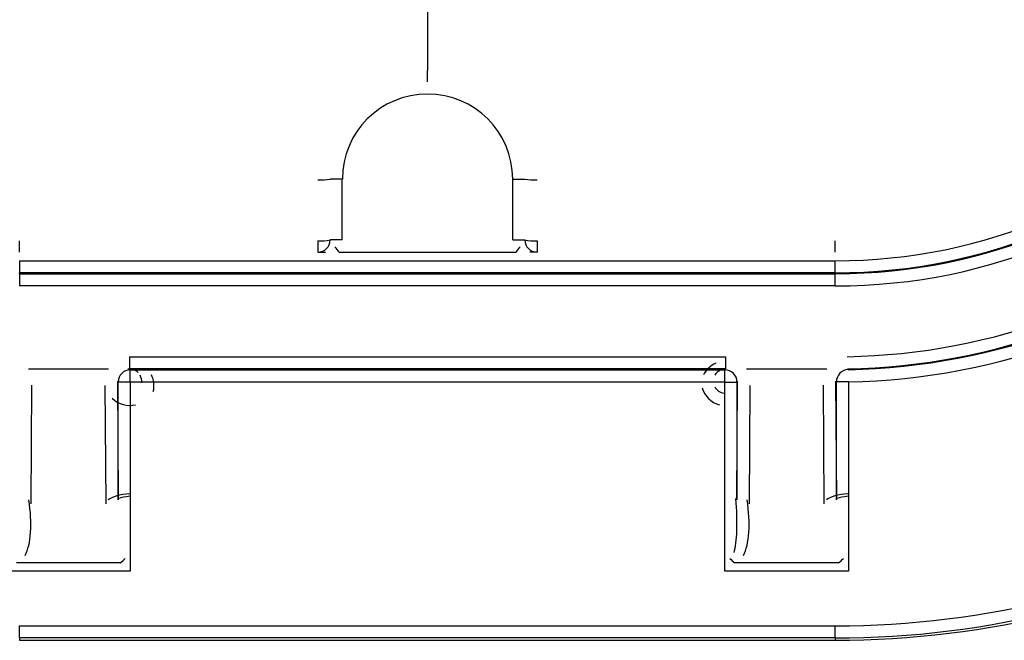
# Model space of a CAD drawing. Header units: inches. Extents: x 136.3 to 172.2, y 89.4 to 124.6.
# Tile 6 of 12: x 148.9 to 159.1, y 97.5 to 103.9. Entities that reach past the tile are written whole.
import ezdxf

# ---------------------------------------------------------------- set-up
doc = ezdxf.new("R2010")
doc.units = ezdxf.units.IN
doc.header["$MEASUREMENT"] = 0
doc.layers.add('N0', color=255, linetype='Continuous')

msp = doc.modelspace()

# ---------------------------------------------------------------- linework, layer by layer
at = {"layer": 'N0', "color": 255}
for p, q in [((153.123, 105.405), (153.123, 103.379)), ((153.123, 103.261), (153.123, 103.379)), ((152.243, 102.256), (152.118, 102.256)), ((152.243, 101.628), (152.243, 102.256)), ((154.002, 102.256), (154.128, 102.256)), ((154.002, 101.628), (154.002, 102.256)), ((148.914, 101.502), (148.914, 101.62)), ((151.992, 101.62), (151.992, 101.502)), ((152.243, 101.628), (152.118, 101.628)), ((154.002, 101.628), (154.128, 101.628)), ((154.253, 101.62), (154.253, 101.502)), ((157.331, 101.502), (157.331, 101.62)), ((151.992, 101.502), (152.069, 101.502)), ((152.21, 101.502), (154.036, 101.502)), ((154.253, 101.502), (154.177, 101.502)), ((148.914, 101.414), (148.914, 101.288)), ((148.914, 101.414), (157.331, 101.414)), ((157.331, 101.288), (157.331, 101.414)), ((148.914, 101.28), (148.914, 101.288)), ((157.331, 101.288), (148.914, 101.288)), ((148.914, 101.28), (148.914, 101.154)), ((148.914, 101.28), (157.331, 101.28)), ((157.331, 101.28), (157.331, 101.288)), ((157.331, 101.154), (157.331, 101.28)), ((157.331, 101.154), (148.914, 101.154)), ((150.047, 100.422), (150.047, 100.297)), ((150.047, 100.422), (156.199, 100.422)), ((156.199, 100.422), (156.199, 100.297)), ((149.004, 100.299), (149.831, 100.299)), ((156.199, 100.297), (150.047, 100.297)), ((150.047, 100.297), (150.056, 100.288)), ((150.056, 100.288), (156.19, 100.288)), ((150.056, 100.162), (150.056, 100.288)), ((156.19, 100.288), (156.199, 100.297)), ((156.19, 100.162), (156.19, 100.288)), ((156.415, 100.299), (157.242, 100.299)), ((149.037, 100.128), (149.029, 98.904)), ((149.805, 98.904), (149.797, 100.127)), ((149.922, 100.17), (149.93, 98.947)), ((149.93, 100.162), (149.922, 100.17)), ((149.93, 98.947), (149.93, 100.162)), ((150.056, 100.162), (149.93, 100.162)), ((156.19, 100.162), (150.056, 100.162)), ((150.056, 100.162), (150.056, 98.211)), ((156.19, 100.162), (156.315, 100.162)), ((156.19, 98.211), (156.19, 100.162)), ((156.315, 98.947), (156.323, 100.17)), ((156.323, 100.17), (156.315, 100.162)), ((156.315, 100.162), (156.315, 98.947)), ((156.449, 100.127), (156.441, 98.904)), ((157.217, 98.904), (157.209, 100.128)), ((157.334, 100.171), (157.342, 98.947)), ((157.342, 98.947), (157.342, 100.164)), ((157.468, 100.164), (157.342, 100.164)), ((157.468, 100.164), (157.468, 98.211)), ((148.883, 98.298), (149.95, 98.298)), ((156.295, 98.298), (157.362, 98.298)), ((150.056, 98.211), (148.778, 98.211)), ((157.468, 98.211), (156.19, 98.211)), ((148.914, 97.52), (148.914, 97.645)), ((148.914, 97.645), (157.331, 97.645)), ((157.331, 97.52), (157.331, 97.645)), ((157.331, 97.52), (148.914, 97.52)), ((148.914, 97.52), (148.914, 97.496)), ((148.914, 97.496), (157.331, 97.496)), ((157.331, 97.52), (157.331, 97.496))]:
    msp.add_line(p, q, dxfattribs=at)
for points in [[(143.387, 107.03, 2.052268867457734e-289, 2.052268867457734e-289, 0.067577), (143.488, 105.948, 2.052268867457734e-289, 2.052268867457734e-289, 0.048952), (143.802, 104.912, 2.052268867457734e-289, 2.052268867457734e-289, 0.049703), (144.313, 103.955, 2.052268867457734e-289, 2.052268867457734e-289, 0.048458), (145.002, 103.117, 2.052268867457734e-289, 2.052268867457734e-289, 0.049587), (145.841, 102.429, 2.052268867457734e-289, 2.052268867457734e-289, 0.048097), (146.796, 101.916, 2.052268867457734e-289, 2.052268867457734e-289, 0.049394), (147.835, 101.602, 2.052268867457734e-289, 2.052268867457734e-289, 0.043509), (148.914, 101.502, 2.052268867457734e-289, 2.052268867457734e-289, 0)], [(148.914, 101.62, 2.052268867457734e-289, 2.052268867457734e-289, -0.070535), (147.857, 101.716, 2.052268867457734e-289, 2.052268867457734e-289, -0.049872), (146.841, 102.026, 2.052268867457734e-289, 2.052268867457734e-289, -0.048016), (145.906, 102.526, 2.052268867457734e-289, 2.052268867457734e-289, -0.049369), (145.085, 103.2, 2.052268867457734e-289, 2.052268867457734e-289, -0.048987), (144.411, 104.021, 2.052268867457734e-289, 2.052268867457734e-289, -0.048968), (143.911, 104.957, 2.052268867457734e-289, 2.052268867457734e-289, -0.049574), (143.603, 105.971, 2.052268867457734e-289, 2.052268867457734e-289, -0.041686), (143.505, 107.03, 2.052268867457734e-289, 2.052268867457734e-289, 0)], [(162.859, 107.03, 2.052268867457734e-289, 2.052268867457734e-289, -0.068458), (162.758, 105.947, 2.052268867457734e-289, 2.052268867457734e-289, -0.049176), (162.444, 104.912, 2.052268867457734e-289, 2.052268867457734e-289, -0.049221), (161.932, 103.955, 2.052268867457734e-289, 2.052268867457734e-289, -0.049166), (161.244, 103.116, 2.052268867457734e-289, 2.052268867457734e-289, -0.048855), (160.405, 102.428, 2.052268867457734e-289, 2.052268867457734e-289, -0.048628), (159.45, 101.916, 2.052268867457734e-289, 2.052268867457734e-289, -0.048877), (158.411, 101.601, 2.052268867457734e-289, 2.052268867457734e-289, -0.044396), (157.331, 101.502, 2.052268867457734e-289, 2.052268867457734e-289, 0)], [(157.331, 101.62, 2.052268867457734e-289, 2.052268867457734e-289, 0.071762), (158.39, 101.718, 2.052268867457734e-289, 2.052268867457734e-289, 0.049393), (159.406, 102.026, 2.052268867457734e-289, 2.052268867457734e-289, 0.048079), (160.34, 102.527, 2.052268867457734e-289, 2.052268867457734e-289, 0.049573), (161.161, 103.201, 2.052268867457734e-289, 2.052268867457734e-289, 0.048445), (161.835, 104.021, 2.052268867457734e-289, 2.052268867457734e-289, 0.049689), (162.335, 104.957, 2.052268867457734e-289, 2.052268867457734e-289, 0.048936), (162.642, 105.971, 2.052268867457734e-289, 2.052268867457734e-289, 0.04174), (162.741, 107.03, 2.052268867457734e-289, 2.052268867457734e-289, 0)], [(153.123, 103.379, 2.052268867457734e-289, 2.052268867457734e-289, -0.903506), (152.896, 103.364, 2.052268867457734e-289, 2.052268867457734e-289, 0.053871), (152.649, 103.281, 2.052268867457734e-289, 2.052268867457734e-289, 0.058229), (152.431, 103.149, 2.052268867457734e-289, 2.052268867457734e-289, 0.056639), (152.246, 102.971, 2.052268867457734e-289, 2.052268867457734e-289, 0.057052), (152.106, 102.755, 2.052268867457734e-289, 2.052268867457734e-289, 0.054407), (152.016, 102.508, 2.052268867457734e-289, 2.052268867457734e-289, 0.06964), (151.992, 102.248, 2.052268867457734e-289, 2.052268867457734e-289, 0)], [(153.123, 103.379, 2.052268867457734e-289, 2.052268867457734e-289, 0.90716), (153.343, 103.365, 2.052268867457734e-289, 2.052268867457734e-289, -0.054628), (153.591, 103.283, 2.052268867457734e-289, 2.052268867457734e-289, -0.058175), (153.809, 103.153, 2.052268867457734e-289, 2.052268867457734e-289, -0.056212), (153.995, 102.976, 2.052268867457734e-289, 2.052268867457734e-289, -0.056724), (154.135, 102.763, 2.052268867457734e-289, 2.052268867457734e-289, -0.05424), (154.228, 102.517, 2.052268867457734e-289, 2.052268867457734e-289, -0.072033), (154.253, 102.248, 2.052268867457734e-289, 2.052268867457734e-289, 0)], [(152.118, 102.256, 2.052268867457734e-289, 2.052268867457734e-289, -0.096385), (152.139, 102.486, 2.052268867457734e-289, 2.052268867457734e-289, -0.053715), (152.217, 102.703, 2.052268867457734e-289, 2.052268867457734e-289, -0.056512), (152.339, 102.893, 2.052268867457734e-289, 2.052268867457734e-289, -0.055758), (152.502, 103.052, 2.052268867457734e-289, 2.052268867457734e-289, -0.057876), (152.692, 103.169, 2.052268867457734e-289, 2.052268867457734e-289, -0.054728), (152.908, 103.246, 2.052268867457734e-289, 2.052268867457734e-289, -0.062759), (153.123, 103.261, 2.052268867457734e-289, 2.052268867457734e-289, 0)], [(154.128, 102.256, 2.052268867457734e-289, 2.052268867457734e-289, 0.094616), (154.108, 102.48, 2.052268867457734e-289, 2.052268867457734e-289, 0.053459), (154.032, 102.696, 2.052268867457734e-289, 2.052268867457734e-289, 0.056129), (153.912, 102.886, 2.052268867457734e-289, 2.052268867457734e-289, 0.054949), (153.754, 103.044, 2.052268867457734e-289, 2.052268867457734e-289, 0.057263), (153.569, 103.162, 2.052268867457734e-289, 2.052268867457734e-289, 0.050953), (153.354, 103.242, 2.052268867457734e-289, 2.052268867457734e-289, 0.07041), (153.123, 103.261, 2.052268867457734e-289, 2.052268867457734e-289, 0)], [(151.992, 102.248, 2.052268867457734e-289, 2.052268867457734e-289, 1), (151.992, 102.161, 2.052268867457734e-289, 2.052268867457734e-289, 0), (151.992, 102.082, 2.052268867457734e-289, 2.052268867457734e-289, 0), (151.992, 101.983, 2.052268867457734e-289, 2.052268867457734e-289, 0), (151.992, 101.883, 2.052268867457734e-289, 2.052268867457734e-289, 0), (151.992, 101.791, 2.052268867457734e-289, 2.052268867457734e-289, 0), (151.992, 101.697, 2.052268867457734e-289, 2.052268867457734e-289, 0), (151.992, 101.62, 2.052268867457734e-289, 2.052268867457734e-289, 0)], [(152.118, 101.628, 2.052268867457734e-289, 2.052268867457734e-289, -1), (152.118, 101.684, 2.052268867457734e-289, 2.052268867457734e-289, 0), (152.118, 101.773, 2.052268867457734e-289, 2.052268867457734e-289, 0), (152.118, 101.879, 2.052268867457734e-289, 2.052268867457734e-289, 0), (152.118, 101.982, 2.052268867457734e-289, 2.052268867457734e-289, 0), (152.118, 102.071, 2.052268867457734e-289, 2.052268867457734e-289, 0), (152.118, 102.172, 2.052268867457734e-289, 2.052268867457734e-289, 0), (152.118, 102.256, 2.052268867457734e-289, 2.052268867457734e-289, 0)], [(154.128, 101.628, 2.052268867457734e-289, 2.052268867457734e-289, 1), (154.128, 101.684, 2.052268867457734e-289, 2.052268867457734e-289, 0), (154.128, 101.773, 2.052268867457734e-289, 2.052268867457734e-289, 0), (154.128, 101.879, 2.052268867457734e-289, 2.052268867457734e-289, 0), (154.128, 101.982, 2.052268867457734e-289, 2.052268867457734e-289, 0), (154.128, 102.071, 2.052268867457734e-289, 2.052268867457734e-289, 0), (154.128, 102.172, 2.052268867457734e-289, 2.052268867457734e-289, 0), (154.128, 102.256, 2.052268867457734e-289, 2.052268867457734e-289, 0)], [(154.253, 102.248, 2.052268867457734e-289, 2.052268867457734e-289, -1), (154.253, 102.161, 2.052268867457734e-289, 2.052268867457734e-289, 0), (154.253, 102.082, 2.052268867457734e-289, 2.052268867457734e-289, 0), (154.253, 101.983, 2.052268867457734e-289, 2.052268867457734e-289, 0), (154.253, 101.883, 2.052268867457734e-289, 2.052268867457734e-289, 0), (154.253, 101.791, 2.052268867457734e-289, 2.052268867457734e-289, 0), (154.253, 101.697, 2.052268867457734e-289, 2.052268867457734e-289, 0), (154.253, 101.62, 2.052268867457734e-289, 2.052268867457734e-289, 0)], [(151.992, 101.62, 2.052268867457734e-289, 2.052268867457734e-289, -1), (151.674, 101.62, 2.052268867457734e-289, 2.052268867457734e-289, 0), (151.209, 101.62, 2.052268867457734e-289, 2.052268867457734e-289, 0), (150.737, 101.62, 2.052268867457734e-289, 2.052268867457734e-289, 0), (150.233, 101.62, 2.052268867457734e-289, 2.052268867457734e-289, 0), (149.767, 101.62, 2.052268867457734e-289, 2.052268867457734e-289, 0), (149.311, 101.62, 2.052268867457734e-289, 2.052268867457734e-289, 0), (148.914, 101.62, 2.052268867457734e-289, 2.052268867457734e-289, 0)], [(152.167, 101.558, 2.052268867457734e-289, 2.052268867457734e-289, 0.016281), (152.178, 101.567, 2.052268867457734e-289, 2.052268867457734e-289, 0.000724), (152.19, 101.577, 2.052268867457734e-289, 2.052268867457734e-289, 0.012016), (152.203, 101.588, 2.052268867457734e-289, 2.052268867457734e-289, 0.016782), (152.216, 101.6, 2.052268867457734e-289, 2.052268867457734e-289, 0.006174), (152.227, 101.611, 2.052268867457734e-289, 2.052268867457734e-289, -0.009908), (152.238, 101.623, 2.052268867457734e-289, 2.052268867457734e-289, -0.992717), (152.243, 101.628, 2.052268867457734e-289, 2.052268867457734e-289, 0)], [(154.079, 101.558, 2.052268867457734e-289, 2.052268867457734e-289, -0.016282), (154.067, 101.567, 2.052268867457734e-289, 2.052268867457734e-289, -0.000724), (154.056, 101.577, 2.052268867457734e-289, 2.052268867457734e-289, -0.012016), (154.043, 101.588, 2.052268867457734e-289, 2.052268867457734e-289, -0.016782), (154.03, 101.6, 2.052268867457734e-289, 2.052268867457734e-289, -0.006174), (154.019, 101.611, 2.052268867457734e-289, 2.052268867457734e-289, 0.009909), (154.007, 101.623, 2.052268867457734e-289, 2.052268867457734e-289, 0.992716), (154.002, 101.628, 2.052268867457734e-289, 2.052268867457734e-289, 0)], [(154.253, 101.62, 2.052268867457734e-289, 2.052268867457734e-289, 1), (154.571, 101.62, 2.052268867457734e-289, 2.052268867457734e-289, 0), (155.037, 101.62, 2.052268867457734e-289, 2.052268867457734e-289, 0), (155.509, 101.62, 2.052268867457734e-289, 2.052268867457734e-289, 0), (156.013, 101.62, 2.052268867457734e-289, 2.052268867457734e-289, 0), (156.478, 101.62, 2.052268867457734e-289, 2.052268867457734e-289, 0), (156.935, 101.62, 2.052268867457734e-289, 2.052268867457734e-289, 0), (157.331, 101.62, 2.052268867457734e-289, 2.052268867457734e-289, 0)], [(148.914, 101.502, 2.052268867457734e-289, 2.052268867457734e-289, 0), (149.311, 101.502, 2.052268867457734e-289, 2.052268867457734e-289, 0), (149.777, 101.502, 2.052268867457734e-289, 2.052268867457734e-289, 0), (150.243, 101.502, 2.052268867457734e-289, 2.052268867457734e-289, 0), (150.663, 101.502, 2.052268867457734e-289, 2.052268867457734e-289, 0), (151.129, 101.502, 2.052268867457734e-289, 2.052268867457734e-289, 0), (151.596, 101.502, 2.052268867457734e-289, 2.052268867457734e-289, 0), (151.992, 101.502, 2.052268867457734e-289, 2.052268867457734e-289, 0)], [(152.167, 101.558, 2.052268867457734e-289, 2.052268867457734e-289, -0.001157), (152.144, 101.538, 2.052268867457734e-289, 2.052268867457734e-289, -0.003321), (152.128, 101.524, 2.052268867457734e-289, 2.052268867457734e-289, -0.013078), (152.117, 101.516, 2.052268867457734e-289, 2.052268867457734e-289, -0.029667), (152.107, 101.509, 2.052268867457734e-289, 2.052268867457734e-289, -0.074139), (152.095, 101.505, 2.052268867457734e-289, 2.052268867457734e-289, -0.066555), (152.085, 101.504, 2.052268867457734e-289, 2.052268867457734e-289, -0.054782), (152.069, 101.502, 2.052268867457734e-289, 2.052268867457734e-289, 0)], [(152.21, 101.502, 2.052268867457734e-289, 2.052268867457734e-289, 0), (152.19, 101.502, 2.052268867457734e-289, 2.052268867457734e-289, 0), (152.171, 101.502, 2.052268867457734e-289, 2.052268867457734e-289, 0), (152.148, 101.502, 2.052268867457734e-289, 2.052268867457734e-289, 0), (152.126, 101.502, 2.052268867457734e-289, 2.052268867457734e-289, 0), (152.106, 101.502, 2.052268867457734e-289, 2.052268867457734e-289, 0), (152.083, 101.502, 2.052268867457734e-289, 2.052268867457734e-289, -1), (152.069, 101.502, 2.052268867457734e-289, 2.052268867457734e-289, 0)], [(154.177, 101.502, 2.052268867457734e-289, 2.052268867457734e-289, -1), (154.162, 101.502, 2.052268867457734e-289, 2.052268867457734e-289, 0), (154.14, 101.502, 2.052268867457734e-289, 2.052268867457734e-289, 0), (154.12, 101.502, 2.052268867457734e-289, 2.052268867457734e-289, 0), (154.098, 101.502, 2.052268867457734e-289, 2.052268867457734e-289, 0), (154.075, 101.502, 2.052268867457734e-289, 2.052268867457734e-289, 0), (154.056, 101.502, 2.052268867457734e-289, 2.052268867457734e-289, 0), (154.036, 101.502, 2.052268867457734e-289, 2.052268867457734e-289, 0)], [(154.079, 101.558, 2.052268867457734e-289, 2.052268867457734e-289, 0.00106), (154.1, 101.54, 2.052268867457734e-289, 2.052268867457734e-289, 0.001921), (154.116, 101.526, 2.052268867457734e-289, 2.052268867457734e-289, 0.00692), (154.124, 101.52, 2.052268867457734e-289, 2.052268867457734e-289, 0.01401), (154.132, 101.514, 2.052268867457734e-289, 2.052268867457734e-289, 0.025682), (154.139, 101.509, 2.052268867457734e-289, 2.052268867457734e-289, 0.106412), (154.155, 101.504, 2.052268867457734e-289, 2.052268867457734e-289, 0.091587), (154.177, 101.502, 2.052268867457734e-289, 2.052268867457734e-289, 0)], [(157.331, 101.502, 2.052268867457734e-289, 2.052268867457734e-289, 0), (156.935, 101.502, 2.052268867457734e-289, 2.052268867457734e-289, 0), (156.468, 101.502, 2.052268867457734e-289, 2.052268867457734e-289, 0), (156.002, 101.502, 2.052268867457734e-289, 2.052268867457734e-289, 0), (155.582, 101.502, 2.052268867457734e-289, 2.052268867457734e-289, 0), (155.116, 101.502, 2.052268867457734e-289, 2.052268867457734e-289, 0), (154.65, 101.502, 2.052268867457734e-289, 2.052268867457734e-289, 0), (154.253, 101.502, 2.052268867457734e-289, 2.052268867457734e-289, 0)], [(148.791, 100.423, 2.052268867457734e-289, 2.052268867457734e-289, -0.85952), (148.83, 100.422, 2.052268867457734e-289, 2.052268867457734e-289, -0.075452), (148.876, 100.411, 2.052268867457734e-289, 2.052268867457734e-289, -0.048391), (148.92, 100.39, 2.052268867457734e-289, 2.052268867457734e-289, -0.042489), (148.952, 100.367, 2.052268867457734e-289, 2.052268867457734e-289, -0.038189), (148.974, 100.344, 2.052268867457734e-289, 2.052268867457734e-289, -0.044027), (148.991, 100.32, 2.052268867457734e-289, 2.052268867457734e-289, -0.93508), (149.004, 100.299, 2.052268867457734e-289, 2.052268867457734e-289, 0)], [(157.242, 100.299, 2.052268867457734e-289, 2.052268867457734e-289, 0.983728), (157.259, 100.327, 2.052268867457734e-289, 2.052268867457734e-289, -0.039572), (157.277, 100.351, 2.052268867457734e-289, 2.052268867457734e-289, -0.046893), (157.306, 100.377, 2.052268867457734e-289, 2.052268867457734e-289, -0.035375), (157.341, 100.4, 2.052268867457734e-289, 2.052268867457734e-289, -0.061497), (157.378, 100.416, 2.052268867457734e-289, 2.052268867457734e-289, -0.069484), (157.416, 100.42, 2.052268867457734e-289, 2.052268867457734e-289, -0.066218), (157.454, 100.423, 2.052268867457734e-289, 2.052268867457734e-289, 0)], [(157.454, 100.423, 2.052268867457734e-289, 2.052268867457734e-289, 0), (157.455, 100.399, 2.052268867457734e-289, 2.052268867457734e-289, 0), (157.455, 100.376, 2.052268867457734e-289, 2.052268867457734e-289, 0), (157.456, 100.354, 2.052268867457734e-289, 2.052268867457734e-289, 0), (157.456, 100.335, 2.052268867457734e-289, 2.052268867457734e-289, 0), (157.456, 100.32, 2.052268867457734e-289, 2.052268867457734e-289, 0), (157.457, 100.308, 2.052268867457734e-289, 2.052268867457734e-289, 0), (157.457, 100.301, 2.052268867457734e-289, 2.052268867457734e-289, 0), (157.457, 100.298, 2.052268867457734e-289, 2.052268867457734e-289, 0)], [(148.978, 100.292, 2.052268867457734e-289, 2.052268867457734e-289, -0.008225), (148.966, 100.284, 2.052268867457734e-289, 2.052268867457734e-289, -0.003933), (148.954, 100.276, 2.052268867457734e-289, 2.052268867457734e-289, -0.011874), (148.941, 100.267, 2.052268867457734e-289, 2.052268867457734e-289, -0.010317), (148.927, 100.26, 2.052268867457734e-289, 2.052268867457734e-289, -0.011856), (148.914, 100.253, 2.052268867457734e-289, 2.052268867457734e-289, -0.026693), (148.899, 100.246, 2.052268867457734e-289, 2.052268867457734e-289, 0.569141), (148.888, 100.247, 2.052268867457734e-289, 2.052268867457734e-289, 0)], [(149.004, 100.299, 2.052268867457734e-289, 2.052268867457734e-289, 0.036701), (149, 100.299, 2.052268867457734e-289, 2.052268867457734e-289, -0.014619), (148.996, 100.299, 2.052268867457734e-289, 2.052268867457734e-289, 0.035125), (148.992, 100.299, 2.052268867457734e-289, 2.052268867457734e-289, 0.071769), (148.988, 100.297, 2.052268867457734e-289, 2.052268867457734e-289, 0.045492), (148.984, 100.295, 2.052268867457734e-289, 2.052268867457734e-289, 0.000803), (148.981, 100.293, 2.052268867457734e-289, 2.052268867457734e-289, 0.103972), (148.978, 100.292, 2.052268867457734e-289, 2.052268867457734e-289, 0)], [(148.978, 100.292, 2.052268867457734e-289, 2.052268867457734e-289, -0.057376), (148.994, 100.268, 2.052268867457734e-289, 2.052268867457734e-289, 0.000719), (149.006, 100.254, 2.052268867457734e-289, 2.052268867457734e-289, -0.028679), (149.019, 100.237, 2.052268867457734e-289, 2.052268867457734e-289, -0.058429), (149.029, 100.218, 2.052268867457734e-289, 2.052268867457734e-289, -0.080626), (149.035, 100.185, 2.052268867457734e-289, 2.052268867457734e-289, -0.009215), (149.034, 100.156, 2.052268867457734e-289, 2.052268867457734e-289, -0.044661), (149.037, 100.128, 2.052268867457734e-289, 2.052268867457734e-289, 0)], [(149.857, 100.292, 2.052268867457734e-289, 2.052268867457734e-289, 0.03993), (149.854, 100.293, 2.052268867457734e-289, 2.052268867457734e-289, -0.012073), (149.85, 100.295, 2.052268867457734e-289, 2.052268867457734e-289, 0.039038), (149.847, 100.297, 2.052268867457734e-289, 2.052268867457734e-289, 0.072341), (149.842, 100.299, 2.052268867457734e-289, 2.052268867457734e-289, 0.041069), (149.838, 100.299, 2.052268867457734e-289, 2.052268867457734e-289, -0.002618), (149.834, 100.299, 2.052268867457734e-289, 2.052268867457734e-289, 0.082), (149.831, 100.299, 2.052268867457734e-289, 2.052268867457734e-289, 0)], [(149.857, 100.292, 2.052268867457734e-289, 2.052268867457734e-289, 0.00819), (149.869, 100.283, 2.052268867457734e-289, 2.052268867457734e-289, 0.003876), (149.88, 100.276, 2.052268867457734e-289, 2.052268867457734e-289, 0.011797), (149.894, 100.267, 2.052268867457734e-289, 2.052268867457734e-289, 0.010297), (149.907, 100.259, 2.052268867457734e-289, 2.052268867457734e-289, 0.011837), (149.92, 100.252, 2.052268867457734e-289, 2.052268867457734e-289, 0.02669), (149.935, 100.246, 2.052268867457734e-289, 2.052268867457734e-289, -0.569037), (149.946, 100.246, 2.052268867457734e-289, 2.052268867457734e-289, 0)], [(156.389, 100.292, 2.052268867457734e-289, 2.052268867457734e-289, -0.00819), (156.377, 100.283, 2.052268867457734e-289, 2.052268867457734e-289, -0.003875), (156.366, 100.276, 2.052268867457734e-289, 2.052268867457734e-289, -0.011797), (156.352, 100.267, 2.052268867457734e-289, 2.052268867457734e-289, -0.010297), (156.339, 100.259, 2.052268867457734e-289, 2.052268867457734e-289, -0.011839), (156.325, 100.252, 2.052268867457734e-289, 2.052268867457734e-289, -0.026691), (156.311, 100.246, 2.052268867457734e-289, 2.052268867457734e-289, 0.569039), (156.299, 100.246, 2.052268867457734e-289, 2.052268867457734e-289, 0)], [(156.415, 100.299, 2.052268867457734e-289, 2.052268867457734e-289, 0.038205), (156.411, 100.299, 2.052268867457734e-289, 2.052268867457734e-289, -0.01391), (156.407, 100.299, 2.052268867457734e-289, 2.052268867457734e-289, 0.035819), (156.403, 100.299, 2.052268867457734e-289, 2.052268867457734e-289, 0.072516), (156.399, 100.297, 2.052268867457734e-289, 2.052268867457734e-289, 0.04541), (156.395, 100.295, 2.052268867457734e-289, 2.052268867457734e-289, -0.000167), (156.392, 100.293, 2.052268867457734e-289, 2.052268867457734e-289, 0.094024), (156.389, 100.292, 2.052268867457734e-289, 2.052268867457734e-289, 0)], [(157.209, 100.128, 2.052268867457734e-289, 2.052268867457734e-289, -0.83064), (157.21, 100.154, 2.052268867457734e-289, 2.052268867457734e-289, -0.022186), (157.21, 100.172, 2.052268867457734e-289, 2.052268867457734e-289, -0.042064), (157.214, 100.196, 2.052268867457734e-289, 2.052268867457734e-289, -0.040943), (157.224, 100.226, 2.052268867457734e-289, 2.052268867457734e-289, -0.041814), (157.237, 100.253, 2.052268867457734e-289, 2.052268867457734e-289, -0.034666), (157.252, 100.272, 2.052268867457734e-289, 2.052268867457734e-289, -0.916678), (157.268, 100.292, 2.052268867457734e-289, 2.052268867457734e-289, 0)], [(157.268, 100.292, 2.052268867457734e-289, 2.052268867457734e-289, 0.038079), (157.265, 100.293, 2.052268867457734e-289, 2.052268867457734e-289, -0.012886), (157.261, 100.295, 2.052268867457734e-289, 2.052268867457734e-289, 0.038177), (157.258, 100.297, 2.052268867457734e-289, 2.052268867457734e-289, 0.071568), (157.254, 100.299, 2.052268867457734e-289, 2.052268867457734e-289, 0.041167), (157.249, 100.299, 2.052268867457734e-289, 2.052268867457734e-289, -0.001621), (157.246, 100.299, 2.052268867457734e-289, 2.052268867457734e-289, 0.090339), (157.242, 100.299, 2.052268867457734e-289, 2.052268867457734e-289, 0)], [(157.268, 100.292, 2.052268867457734e-289, 2.052268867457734e-289, 0.008232), (157.28, 100.284, 2.052268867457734e-289, 2.052268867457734e-289, 0.003937), (157.291, 100.276, 2.052268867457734e-289, 2.052268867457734e-289, 0.011882), (157.305, 100.267, 2.052268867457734e-289, 2.052268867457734e-289, 0.010312), (157.318, 100.26, 2.052268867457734e-289, 2.052268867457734e-289, 0.011834), (157.332, 100.253, 2.052268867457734e-289, 2.052268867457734e-289, 0.026713), (157.346, 100.246, 2.052268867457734e-289, 2.052268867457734e-289, -0.56848), (157.358, 100.247, 2.052268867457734e-289, 2.052268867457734e-289, 0)], [(157.457, 100.298, 2.052268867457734e-289, 2.052268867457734e-289, 0.059658), (157.438, 100.296, 2.052268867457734e-289, 2.052268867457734e-289, 0.025842), (157.428, 100.296, 2.052268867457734e-289, 2.052268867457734e-289, 0.048151), (157.416, 100.293, 2.052268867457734e-289, 2.052268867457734e-289, 0.042166), (157.403, 100.288, 2.052268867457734e-289, 2.052268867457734e-289, 0.029241), (157.391, 100.281, 2.052268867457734e-289, 2.052268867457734e-289, 0.030197), (157.38, 100.273, 2.052268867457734e-289, 2.052268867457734e-289, 0.164663), (157.358, 100.247, 2.052268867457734e-289, 2.052268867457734e-289, 0)], [(157.457, 100.298, 2.052268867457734e-289, 2.052268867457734e-289, 0.999931), (157.458, 100.297, 2.052268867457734e-289, 2.052268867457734e-289, 0.000011), (157.459, 100.296, 2.052268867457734e-289, 2.052268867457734e-289, 0.000036), (157.46, 100.294, 2.052268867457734e-289, 2.052268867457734e-289, 0.000041), (157.462, 100.293, 2.052268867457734e-289, 2.052268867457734e-289, 0.000014), (157.463, 100.292, 2.052268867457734e-289, 2.052268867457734e-289, -0.000023), (157.464, 100.29, 2.052268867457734e-289, 2.052268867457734e-289, 0.000017), (157.465, 100.289, 2.052268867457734e-289, 2.052268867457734e-289, 0)], [(157.468, 100.164, 2.052268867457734e-289, 2.052268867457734e-289, 0), (157.467, 100.188, 2.052268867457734e-289, 2.052268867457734e-289, 0), (157.467, 100.211, 2.052268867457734e-289, 2.052268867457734e-289, 0), (157.467, 100.233, 2.052268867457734e-289, 2.052268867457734e-289, 0), (157.466, 100.252, 2.052268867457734e-289, 2.052268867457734e-289, 0), (157.466, 100.267, 2.052268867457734e-289, 2.052268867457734e-289, 0), (157.466, 100.279, 2.052268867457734e-289, 2.052268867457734e-289, 0), (157.465, 100.286, 2.052268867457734e-289, 2.052268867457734e-289, 0), (157.465, 100.289, 2.052268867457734e-289, 2.052268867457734e-289, 0)], [(157.358, 100.247, 2.052268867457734e-289, 2.052268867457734e-289, 0.954677), (157.353, 100.24, 2.052268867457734e-289, 2.052268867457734e-289, 0.031241), (157.346, 100.229, 2.052268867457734e-289, 2.052268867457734e-289, 0.030104), (157.341, 100.219, 2.052268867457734e-289, 2.052268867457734e-289, 0.034754), (157.337, 100.207, 2.052268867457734e-289, 2.052268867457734e-289, 0.048524), (157.335, 100.194, 2.052268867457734e-289, 2.052268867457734e-289, 0.021527), (157.335, 100.182, 2.052268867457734e-289, 2.052268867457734e-289, 0.802303), (157.334, 100.171, 2.052268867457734e-289, 2.052268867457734e-289, 0)], [(149.037, 100.128, 2.052268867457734e-289, 2.052268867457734e-289, 0), (149.013, 100.129, 2.052268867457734e-289, 2.052268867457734e-289, 0), (148.989, 100.131, 2.052268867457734e-289, 2.052268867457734e-289, 0), (148.968, 100.135, 2.052268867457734e-289, 2.052268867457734e-289, 0), (148.949, 100.141, 2.052268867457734e-289, 2.052268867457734e-289, 0), (148.933, 100.147, 2.052268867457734e-289, 2.052268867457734e-289, 0), (148.921, 100.155, 2.052268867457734e-289, 2.052268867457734e-289, 0), (148.914, 100.163, 2.052268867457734e-289, 2.052268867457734e-289, 0), (148.911, 100.171, 2.052268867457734e-289, 2.052268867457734e-289, 0)], [(149.797, 100.127, 2.052268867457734e-289, 2.052268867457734e-289, 0), (149.821, 100.128, 2.052268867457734e-289, 2.052268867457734e-289, 0), (149.844, 100.13, 2.052268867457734e-289, 2.052268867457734e-289, 0), (149.866, 100.134, 2.052268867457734e-289, 2.052268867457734e-289, 0), (149.885, 100.14, 2.052268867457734e-289, 2.052268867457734e-289, 0), (149.901, 100.146, 2.052268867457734e-289, 2.052268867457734e-289, 0), (149.912, 100.154, 2.052268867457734e-289, 2.052268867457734e-289, 0), (149.92, 100.162, 2.052268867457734e-289, 2.052268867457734e-289, 0), (149.922, 100.17, 2.052268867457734e-289, 2.052268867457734e-289, 0)], [(156.449, 100.127, 2.052268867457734e-289, 2.052268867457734e-289, 0), (156.424, 100.128, 2.052268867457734e-289, 2.052268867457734e-289, 0), (156.401, 100.13, 2.052268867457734e-289, 2.052268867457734e-289, 0), (156.38, 100.134, 2.052268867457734e-289, 2.052268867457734e-289, 0), (156.361, 100.14, 2.052268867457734e-289, 2.052268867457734e-289, 0), (156.345, 100.146, 2.052268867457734e-289, 2.052268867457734e-289, 0), (156.333, 100.154, 2.052268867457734e-289, 2.052268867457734e-289, 0), (156.326, 100.162, 2.052268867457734e-289, 2.052268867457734e-289, 0), (156.323, 100.17, 2.052268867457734e-289, 2.052268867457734e-289, 0)], [(157.209, 100.128, 2.052268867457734e-289, 2.052268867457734e-289, 0), (157.233, 100.129, 2.052268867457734e-289, 2.052268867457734e-289, 0), (157.256, 100.131, 2.052268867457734e-289, 2.052268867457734e-289, 0), (157.278, 100.135, 2.052268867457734e-289, 2.052268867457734e-289, 0), (157.297, 100.141, 2.052268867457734e-289, 2.052268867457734e-289, 0), (157.313, 100.147, 2.052268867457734e-289, 2.052268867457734e-289, 0), (157.324, 100.155, 2.052268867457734e-289, 2.052268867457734e-289, 0), (157.332, 100.163, 2.052268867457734e-289, 2.052268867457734e-289, 0), (157.334, 100.171, 2.052268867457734e-289, 2.052268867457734e-289, 0)], [(157.342, 100.164, 2.052268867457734e-289, 2.052268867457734e-289, -0.000043), (157.341, 100.165, 2.052268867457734e-289, 2.052268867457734e-289, 0.000025), (157.34, 100.166, 2.052268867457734e-289, 2.052268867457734e-289, -0.000044), (157.339, 100.167, 2.052268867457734e-289, 2.052268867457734e-289, -0.000087), (157.338, 100.168, 2.052268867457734e-289, 2.052268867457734e-289, -0.000058), (157.336, 100.169, 2.052268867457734e-289, 2.052268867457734e-289, -0.000007), (157.336, 100.17, 2.052268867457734e-289, 2.052268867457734e-289, 0.000082), (157.334, 100.171, 2.052268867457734e-289, 2.052268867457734e-289, 0)], [(149.029, 98.904, 2.052268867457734e-289, 2.052268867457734e-289, 0), (149.005, 98.905, 2.052268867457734e-289, 2.052268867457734e-289, 0), (148.981, 98.907, 2.052268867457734e-289, 2.052268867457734e-289, 0), (148.96, 98.911, 2.052268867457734e-289, 2.052268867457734e-289, 0), (148.941, 98.917, 2.052268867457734e-289, 2.052268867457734e-289, 0), (148.925, 98.923, 2.052268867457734e-289, 2.052268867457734e-289, 0), (148.913, 98.931, 2.052268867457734e-289, 2.052268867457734e-289, 0), (148.906, 98.939, 2.052268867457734e-289, 2.052268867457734e-289, 0), (148.903, 98.947, 2.052268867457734e-289, 2.052268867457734e-289, 0)], [(149.805, 98.904, 2.052268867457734e-289, 2.052268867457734e-289, 0), (149.829, 98.905, 2.052268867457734e-289, 2.052268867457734e-289, 0), (149.852, 98.907, 2.052268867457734e-289, 2.052268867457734e-289, 0), (149.874, 98.911, 2.052268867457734e-289, 2.052268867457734e-289, 0), (149.893, 98.917, 2.052268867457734e-289, 2.052268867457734e-289, 0), (149.908, 98.923, 2.052268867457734e-289, 2.052268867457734e-289, 0), (149.92, 98.931, 2.052268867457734e-289, 2.052268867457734e-289, 0), (149.928, 98.939, 2.052268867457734e-289, 2.052268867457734e-289, 0), (149.93, 98.947, 2.052268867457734e-289, 2.052268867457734e-289, 0)], [(156.441, 98.904, 2.052268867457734e-289, 2.052268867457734e-289, 0), (156.417, 98.905, 2.052268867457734e-289, 2.052268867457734e-289, 0), (156.393, 98.907, 2.052268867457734e-289, 2.052268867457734e-289, 0), (156.372, 98.911, 2.052268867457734e-289, 2.052268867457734e-289, 0), (156.353, 98.917, 2.052268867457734e-289, 2.052268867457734e-289, 0), (156.337, 98.923, 2.052268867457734e-289, 2.052268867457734e-289, 0), (156.325, 98.931, 2.052268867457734e-289, 2.052268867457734e-289, 0), (156.318, 98.939, 2.052268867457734e-289, 2.052268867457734e-289, 0), (156.315, 98.947, 2.052268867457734e-289, 2.052268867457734e-289, 0)], [(157.217, 98.904, 2.052268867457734e-289, 2.052268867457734e-289, 0), (157.241, 98.905, 2.052268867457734e-289, 2.052268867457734e-289, 0), (157.264, 98.907, 2.052268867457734e-289, 2.052268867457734e-289, 0), (157.286, 98.911, 2.052268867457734e-289, 2.052268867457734e-289, 0), (157.305, 98.917, 2.052268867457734e-289, 2.052268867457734e-289, 0), (157.32, 98.923, 2.052268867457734e-289, 2.052268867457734e-289, 0), (157.332, 98.931, 2.052268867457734e-289, 2.052268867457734e-289, 0), (157.34, 98.939, 2.052268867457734e-289, 2.052268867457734e-289, 0), (157.342, 98.947, 2.052268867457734e-289, 2.052268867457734e-289, 0)], [(150.056, 98.211, 2.052268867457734e-289, 2.052268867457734e-289, -0.998943), (150.054, 98.213, 2.052268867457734e-289, 2.052268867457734e-289, -0.0003), (150.038, 98.226, 2.052268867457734e-289, 2.052268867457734e-289, -0.000914), (150.018, 98.242, 2.052268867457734e-289, 2.052268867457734e-289, -0.00089), (150, 98.257, 2.052268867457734e-289, 2.052268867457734e-289, -0.000059), (149.984, 98.27, 2.052268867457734e-289, 2.052268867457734e-289, 0.000445), (149.966, 98.284, 2.052268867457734e-289, 2.052268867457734e-289, -0.000314), (149.95, 98.298, 2.052268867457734e-289, 2.052268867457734e-289, 0)], [(150.003, 98.341, 2.052268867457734e-289, 2.052268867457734e-289, 0.000211), (150.011, 98.321, 2.052268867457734e-289, 2.052268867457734e-289, -0.000298), (150.02, 98.299, 2.052268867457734e-289, 2.052268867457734e-289, 0.000037), (150.028, 98.28, 2.052268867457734e-289, 2.052268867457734e-289, 0.000595), (150.037, 98.257, 2.052268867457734e-289, 2.052268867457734e-289, 0.000622), (150.047, 98.233, 2.052268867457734e-289, 2.052268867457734e-289, 0.000206), (150.055, 98.214, 2.052268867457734e-289, 2.052268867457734e-289, 0.999282), (150.056, 98.211, 2.052268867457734e-289, 2.052268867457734e-289, 0)], [(156.19, 98.211, 2.052268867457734e-289, 2.052268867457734e-289, 0.999373), (156.191, 98.214, 2.052268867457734e-289, 2.052268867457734e-289, 0.000179), (156.199, 98.233, 2.052268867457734e-289, 2.052268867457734e-289, 0.000543), (156.209, 98.257, 2.052268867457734e-289, 2.052268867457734e-289, 0.000519), (156.218, 98.28, 2.052268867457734e-289, 2.052268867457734e-289, 0.000032), (156.226, 98.299, 2.052268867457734e-289, 2.052268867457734e-289, -0.00026), (156.234, 98.321, 2.052268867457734e-289, 2.052268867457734e-289, 0.000184), (156.242, 98.341, 2.052268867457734e-289, 2.052268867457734e-289, 0)], [(156.295, 98.298, 2.052268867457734e-289, 2.052268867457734e-289, -0.000291), (156.279, 98.284, 2.052268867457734e-289, 2.052268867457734e-289, 0.000412), (156.261, 98.27, 2.052268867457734e-289, 2.052268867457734e-289, -0.000055), (156.245, 98.257, 2.052268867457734e-289, 2.052268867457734e-289, -0.000826), (156.227, 98.242, 2.052268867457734e-289, 2.052268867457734e-289, -0.000847), (156.208, 98.226, 2.052268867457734e-289, 2.052268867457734e-289, -0.000278), (156.192, 98.213, 2.052268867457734e-289, 2.052268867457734e-289, -0.99902), (156.19, 98.211, 2.052268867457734e-289, 2.052268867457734e-289, 0)], [(157.468, 98.211, 2.052268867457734e-289, 2.052268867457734e-289, -0.998943), (157.466, 98.213, 2.052268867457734e-289, 2.052268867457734e-289, -0.0003), (157.45, 98.226, 2.052268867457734e-289, 2.052268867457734e-289, -0.000914), (157.43, 98.242, 2.052268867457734e-289, 2.052268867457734e-289, -0.00089), (157.412, 98.257, 2.052268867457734e-289, 2.052268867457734e-289, -0.000059), (157.396, 98.27, 2.052268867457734e-289, 2.052268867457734e-289, 0.000445), (157.378, 98.284, 2.052268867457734e-289, 2.052268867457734e-289, -0.000314), (157.362, 98.298, 2.052268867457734e-289, 2.052268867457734e-289, 0)], [(157.415, 98.341, 2.052268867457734e-289, 2.052268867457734e-289, 0.000211), (157.423, 98.321, 2.052268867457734e-289, 2.052268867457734e-289, -0.000298), (157.432, 98.299, 2.052268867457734e-289, 2.052268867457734e-289, 0.000037), (157.44, 98.28, 2.052268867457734e-289, 2.052268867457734e-289, 0.000595), (157.449, 98.257, 2.052268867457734e-289, 2.052268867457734e-289, 0.000622), (157.459, 98.233, 2.052268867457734e-289, 2.052268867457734e-289, 0.000206), (157.467, 98.214, 2.052268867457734e-289, 2.052268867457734e-289, 0.999282), (157.468, 98.211, 2.052268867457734e-289, 2.052268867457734e-289, 0)]]:
    msp.add_lwpolyline(points, format="xyseb", dxfattribs=at)
for centre, radius, start, end in [((157.331, 107.03), 5.876, 270, 90), ((157.331, 107.03), 5.75, 270, 90), ((157.331, 107.03), 5.741, 270, 90), ((157.331, 107.03), 5.616, 270, 90), ((153.123, 102.256), 0.879, 0, 180), ((152.023, 102.758), 0.51, 266.4858, 280.653), ((154.222, 102.758), 0.51, 259.347, 273.5142), ((157.331, 107.03), 6.608, 271.0673, 309.7277), ((157.331, 107.03), 6.733, 271.0673, 309.7277), ((157.331, 107.03), 6.742, 271.1398, 309.6604), ((157.331, 107.03), 9.385, 270, 325.8348), ((157.331, 107.03), 6.868, 271.1398, 309.6604), ((152.023, 102.13), 0.51, 266.4858, 280.653), ((151.992, 101.628), 0.126, 270, 360), ((154.222, 102.13), 0.51, 259.347, 273.5142), ((154.253, 101.628), 0.126, 180, 270), ((157.331, 107.03), 9.51, 270, 325.8348), ((157.331, 107.03), 9.534, 270, 325.7111), ((151.992, 101.377), 0.251, 30, 46.023), ((154.253, 101.377), 0.251, 133.977, 150), ((150.056, 100.162), 0.126, 90.0204, 179.9795), ((156.19, 100.162), 0.126, 0.0204, 89.9796), ((157.468, 100.164), 0.126, 91.1597, 179.9801), ((149.697, 98.659), 0.442, 305.0149, 313.9003), ((156.549, 98.659), 0.442, 226.1, 234.9852), ((157.109, 98.659), 0.442, 305.0149, 313.9003)]:
    msp.add_arc(centre, radius, start, end, dxfattribs=at)
for centre, major_axis, ratio, start_param, end_param in [((150.047, 100.171), (0, 0.126), 0.999087, 5.497944, 6.427735), ((156.197, 100.127), (-0.251, 0), 0.99069, 5.115176, 5.825721), ((156.197, 100.17), (-0.126, 0), 0.981316, 5.119109, 5.759809), ((150.048, 100.17), (0.102, -0.076), 0.981316, 0.523374, 1.164075), ((150.048, 100.127), (0.192, -0.165), 0.99069, 0.457463, 1.168008), ((156.198, 100.171), (0.216, 0.128), 0.999695, 2.88975, 3.926842), ((156.198, 100.171), (-0.101, -0.075), 0.999087, 6.138635, 7.068427), ((150.047, 100.171), (0, -0.251), 0.999695, 5.49795, 6.535041), ((150.056, 98.916), (0.251, 0.012), 0.368919, 1.58825, 2.707583), ((150.056, 98.959), (0.126, 0.012), 0.18446, 1.58825, 2.707583), ((157.468, 98.916), (0.251, 0.012), 0.368919, 1.58825, 2.707583), ((157.468, 98.959), (0.126, 0.012), 0.18446, 1.58825, 2.707583), ((148.778, 98.916), (-0.106, 0.618), 0.368919, 3.575602, 4.694936), ((156.19, 98.959), (-0.053, 0.618), 0.18446, 3.575602, 4.694936), ((156.19, 98.916), (-0.106, 0.618), 0.368919, 3.575602, 4.694936)]:
    msp.add_ellipse(centre, major_axis=major_axis, ratio=ratio, start_param=start_param, end_param=end_param, dxfattribs=at)

doc.saveas('drawing.dxf')
